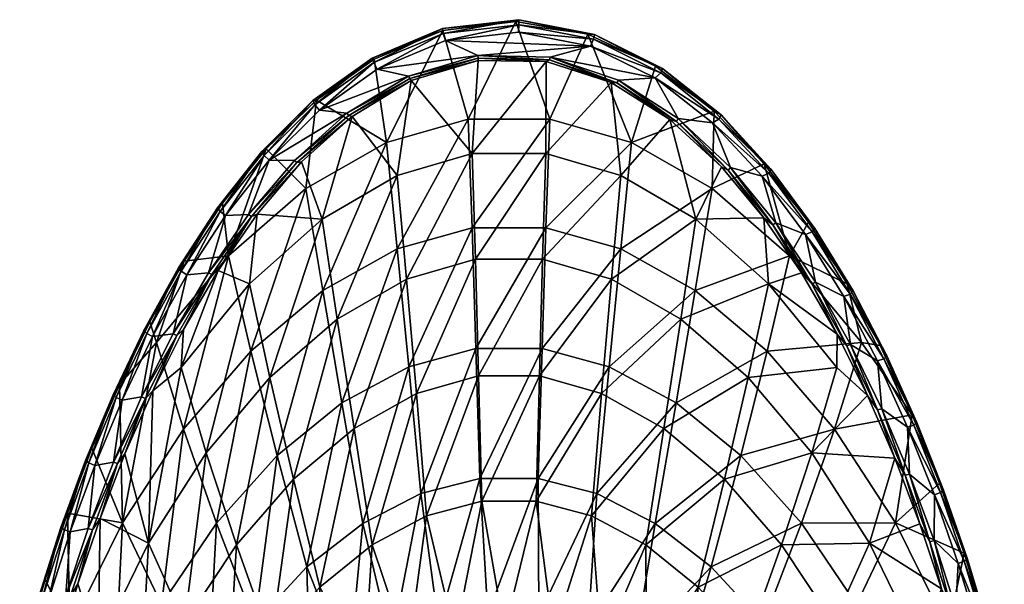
# Model space of a CAD drawing. Header units: inches. Extents: x -169 to 169, y -340 to 340.
# Tile 5 of 5: x -150 to 152, y 167 to 340. Entities that reach past the tile are written whole.
import ezdxf

# ---------------------------------------------------------------- set-up
doc = ezdxf.new("R2010")
doc.units = ezdxf.units.IN
doc.header["$MEASUREMENT"] = 0
doc.layers.add('Layer 1', color=7, linetype='Continuous')

# ---------------------------------------------------------------- blocks, each defined once
blk = doc.blocks.new('Zefiro 70')
at = {"color": 9, "true_color": 0xc0c0c0}
mesh = blk.add_polyface(dxfattribs=at)
corners = [(-41.44, 326.96, -6.07), (-41.9, 328.37, -8.29), (-20.38, 337.43, -5.8), (3.04, 340.13, -5.05), (-20.15, 335.92, -3.55), (-20.26, 336.84, -8), (-41.34, 328, -10.44), (3, 338.59, -2.79), (-40.37, 325.01, -5.73), (-19.49, 333.76, -3.27), (2.94, 336.32, -2.54), (2.11, 339.55, -7.24), (-9.4, 328.33, -4.96), (-30.8, 322.87, -6.32), (-9.51, 329.17, -4.57), (-30.03, 321.45, -7.35), (-30.39, 322.08, -6.71), (-9.49, 327.62, -5.59), (12.4, 327.84, -5.09), (11.38, 327.32, -5.68), (-37.58, 302.51, -39.29), (-12.48, 309.67, -39.59), (-58.97, 315.47, -13.77), (-57.11, 257.14, -66.33), (-34.29, 269.88, -67.04), (-11.33, 276.37, -67.44), (12.48, 309.67, -39.59), (-58.1, 312.36, -9.17), (-49.69, 311.46, -9.41), (25.01, 332.06, -3.75), (-11.32, 299.11, -35.91), (-48.09, 310.44, -10.41), (-34.32, 292.36, -35.78), (-57.31, 278.95, -35.53), (-52.65, 248.37, -61.41), (-31.42, 260.57, -61.83), (-10.31, 266.75, -62.05), (11.32, 299.11, -35.91), (-49.05, 310.73, -9.79), (-59.47, 314.05, -9.56), (-60.09, 315.36, -11.75)]
mesh.append_faces([[corners[k] for k in face] for face in [(0, 1, 2), (2, 3, 4), (2, 4, 0), (5, 1, 6), (4, 3, 7), (8, 4, 9), (0, 4, 8), (10, 9, 7), (2, 5, 11), (5, 2, 1), (4, 7, 9), (11, 3, 2), (12, 13, 14), (15, 16, 17), (17, 16, 12), (12, 16, 13), (12, 14, 18), (17, 12, 19), (5, 20, 21), (5, 6, 20), (22, 20, 6), (20, 23, 24), (5, 21, 11), (25, 21, 24), (24, 21, 20), (25, 26, 21), (27, 13, 28), (14, 13, 8), (9, 14, 8), (14, 9, 29), (8, 13, 27), (30, 17, 19), (31, 32, 33), (15, 30, 32), (32, 31, 15), (32, 34, 33), (30, 15, 17), (35, 30, 36), (35, 32, 30), (37, 36, 30), (28, 13, 16), (28, 16, 38), (16, 15, 38), (15, 31, 38), (39, 1, 0), (0, 8, 27), (1, 40, 6)]], dxfattribs={"color": 9})
mesh = blk.add_polyface(dxfattribs=at)
corners = [(47.07, 325.2, -9.15), (25.92, 334.13, -4.06), (26.21, 335.62, -6.31), (46.56, 323.81, -6.93), (3, 338.59, -2.79), (3.04, 340.13, -5.05), (25.01, 332.06, -3.75), (2.94, 336.32, -2.54), (2.11, 339.55, -7.24), (24.18, 335.67, -8.33), (44.83, 322.3, -6.48), (44.88, 325.88, -11.01), (62.92, 312.06, -14.65), (33.09, 320.78, -7.06), (51.36, 308.92, -10.27), (49.31, 309.55, -10.65), (31.32, 320.84, -7.53), (12.4, 327.84, -5.09), (11.38, 327.32, -5.68), (-9.4, 328.33, -4.96), (51.83, 309.8, -9.85), (33.57, 321.55, -6.69), (12.58, 328.68, -4.71), (-9.51, 329.17, -4.57), (37.58, 302.51, -39.29), (12.48, 309.67, -39.59), (-12.48, 309.67, -39.59), (-11.33, 276.37, -67.44), (11.33, 276.37, -67.44), (34.29, 269.88, -67.04), (57.11, 257.14, -66.33), (62.3, 288.43, -38.75), (-19.49, 333.76, -3.27), (57.31, 278.95, -35.53), (34.32, 292.36, -35.78), (11.32, 299.11, -35.91), (-11.32, 299.11, -35.91), (-10.31, 266.75, -62.05), (10.31, 266.75, -62.05), (31.42, 260.57, -61.83)]
mesh.append_faces([[corners[k] for k in face] for face in [(0, 1, 2), (3, 1, 0), (4, 5, 2), (4, 2, 1), (6, 7, 1), (5, 8, 9), (4, 1, 7), (10, 6, 3), (2, 9, 11), (9, 2, 5), (1, 3, 6), (0, 11, 12), (11, 0, 2), (13, 14, 15), (13, 15, 16), (13, 16, 17), (16, 18, 17), (18, 19, 17), (20, 14, 21), (13, 21, 14), (21, 13, 22), (17, 22, 13), (22, 17, 23), (24, 9, 25), (25, 8, 26), (8, 25, 9), (25, 27, 28), (9, 24, 11), (29, 24, 28), (28, 24, 25), (24, 12, 11), (30, 31, 29), (29, 31, 24), (7, 6, 32), (6, 22, 23), (10, 21, 22), (10, 20, 21), (10, 22, 6), (33, 34, 15), (16, 34, 35), (36, 18, 35), (35, 18, 16), (37, 35, 38), (34, 16, 15), (39, 38, 34), (34, 38, 35), (33, 39, 34)]], dxfattribs={"color": 9})
mesh = blk.add_polyface(dxfattribs=at)
corners = [(-62.3, 288.42, -38.75), (-37.58, 302.51, -39.29), (-58.97, 315.47, -13.77), (-74.39, 300.59, -17.54), (-85.99, 267.81, -38.04), (-87.8, 283.87, -21.58), (-99.56, 266.1, -25.6), (-57.11, 257.14, -66.33), (-73.51, 297.05, -13.14), (-79.86, 280.43, -17.2), (-86.92, 280.09, -17.28), (-49.69, 311.46, -9.41), (-65.79, 297.01, -13.15), (-92.15, 262.57, -21.29), (-58.1, 312.36, -9.17), (-98.74, 261.96, -21.43), (-48.09, 310.44, -10.41), (-57.31, 278.95, -35.53), (-63.61, 296.53, -14.09), (-77.24, 280.53, -18.09), (-79.59, 259.19, -35.19), (-64.99, 296.34, -13.53), (-49.05, 310.73, -9.79), (-78.93, 279.82, -17.59), (-89.19, 263.29, -22.14), (-91.11, 262.02, -21.68), (-100.46, 263.1, -21.94), (-89.4, 282.45, -19.87), (-88.58, 281.37, -17.77), (-75.8, 299.71, -15.73), (-101.34, 264.09, -24.01), (-60.09, 315.36, -11.75), (-41.9, 328.37, -8.29), (-59.47, 314.05, -9.56), (-75.07, 298.52, -13.58), (-41.34, 328, -10.44), (-41.44, 326.96, -6.07)]
mesh.append_faces([[corners[k] for k in face] for face in [(0, 1, 2), (3, 4, 0), (5, 6, 4), (3, 5, 4), (2, 3, 0), (0, 7, 1), (8, 9, 10), (8, 11, 12), (10, 9, 13), (12, 9, 8), (14, 11, 8), (10, 13, 15), (16, 17, 18), (19, 17, 20), (17, 19, 18), (21, 22, 16), (21, 12, 22), (23, 18, 19), (18, 23, 21), (23, 24, 25), (24, 23, 19), (16, 18, 21), (22, 12, 11), (21, 9, 12), (23, 9, 21), (23, 13, 9), (26, 27, 28), (5, 29, 27), (6, 27, 30), (31, 32, 33), (28, 29, 34), (3, 2, 29), (34, 31, 33), (2, 35, 31), (14, 33, 36), (28, 10, 15), (26, 28, 15), (8, 10, 34), (5, 27, 6), (30, 27, 26), (28, 34, 10), (33, 14, 8), (3, 29, 5), (27, 29, 28), (34, 33, 8), (31, 29, 2), (29, 31, 34)]], dxfattribs={"color": 9})
mesh = blk.add_polyface(dxfattribs=at)
corners = [(93.73, 276.16, -21.32), (105.45, 256.99, -25.54), (92.89, 275.12, -19.23), (79.65, 293.12, -14.93), (80.41, 294.27, -17.06), (64.34, 309.67, -10.72), (65, 310.93, -12.9), (47.07, 325.2, -9.15), (46.56, 323.81, -6.93), (62.41, 308.51, -10.19), (44.83, 322.3, -6.48), (77.65, 292.21, -14.34), (62.92, 312.06, -14.65), (78.25, 296, -18.69), (90.9, 274.35, -18.63), (91.78, 278.11, -22.92), (103.65, 259.15, -27.11), (104.55, 256.04, -23.48), (80.86, 277.22, -18.2), (92.87, 259.16, -22.31), (89.7, 262.54, -22.31), (78.15, 279.39, -18.36), (67.14, 294.05, -14.11), (65.09, 295.02, -14.47), (51.36, 308.92, -10.27), (49.31, 309.55, -10.65), (81.76, 277.89, -17.8), (67.85, 294.82, -13.7), (51.83, 309.8, -9.85), (37.58, 302.51, -39.29), (62.3, 288.43, -38.75), (85.99, 267.81, -38.04), (57.11, 257.14, -66.33), (93.92, 259.7, -21.93), (79.59, 259.19, -35.19), (57.31, 278.95, -35.53)]
mesh.append_faces([[corners[k] for k in face] for face in [(0, 1, 2), (0, 3, 4), (2, 3, 0), (5, 6, 4), (5, 4, 3), (7, 6, 8), (6, 5, 8), (9, 10, 5), (8, 5, 10), (11, 9, 3), (6, 12, 13), (12, 6, 7), (5, 3, 9), (14, 11, 2), (4, 13, 15), (13, 4, 6), (3, 2, 11), (0, 15, 16), (15, 0, 4), (2, 17, 14), (18, 19, 20), (18, 20, 21), (18, 21, 22), (21, 23, 22), (23, 24, 22), (25, 24, 23), (18, 26, 19), (26, 18, 27), (22, 27, 18), (27, 22, 28), (24, 28, 22), (29, 30, 12), (30, 13, 12), (30, 31, 13), (13, 31, 15), (32, 31, 30), (31, 16, 15), (27, 28, 9), (26, 14, 33), (26, 27, 11), (14, 26, 11), (11, 27, 9), (9, 28, 10), (34, 21, 20), (35, 21, 34), (35, 25, 23), (21, 35, 23)]], dxfattribs={"color": 9})
mesh = blk.add_polyface(dxfattribs=at)
corners = [(10.15, 239.41, -90.19), (-10.15, 239.41, -90.19), (-8.94, 199.57, -107.35), (-30.75, 233.77, -89.81), (-26.98, 194.92, -107.09), (-51.25, 222.71, -89.14), (-44.81, 185.79, -106.64), (-71.08, 206.57, -88.24), (-61.96, 172.44, -106.03), (-85.99, 267.81, -38.04), (-99.56, 266.1, -25.6), (-108.04, 241.2, -37.22), (-79.14, 238.55, -65.39), (-89.67, 185.8, -87.21), (-99.78, 214.62, -64.29), (-57.11, 257.14, -66.33), (-62.3, 288.42, -38.75), (-34.29, 269.88, -67.04), (-11.33, 276.37, -67.44), (11.33, 276.37, -67.44), (-98.74, 261.96, -21.43), (-92.15, 262.57, -21.29), (-102.96, 243.89, -25.27), (-89.19, 263.29, -22.14), (-79.59, 259.19, -35.19), (-100.51, 233.54, -34.78), (-77.24, 280.53, -18.09), (-41.96, 179.2, -98.73), (-47.5, 214.9, -82.62), (-28.39, 225.57, -83.05), (-9.32, 231, -83.28), (-25.24, 188.07, -99.01), (9.32, 231, -83.28), (-8.35, 192.6, -99.17), (-99.77, 245.2, -26.09), (-92.84, 207.39, -60.12), (-73.34, 230.49, -60.82), (-66.09, 199.32, -82.04), (-83.58, 179.25, -81.34), (-52.65, 248.37, -61.41), (-57.31, 278.95, -35.53), (-34.32, 292.36, -35.78), (-31.42, 260.57, -61.83), (-10.31, 266.75, -62.05), (10.31, 266.75, -62.05), (-91.11, 262.02, -21.68), (-101.84, 243.38, -25.66), (-78.93, 279.82, -17.59)]
mesh.append_faces([[corners[k] for k in face] for face in [(0, 1, 2), (1, 3, 4), (5, 6, 3), (7, 8, 5), (9, 10, 11), (7, 12, 13), (12, 9, 14), (9, 11, 14), (13, 12, 14), (15, 16, 12), (7, 5, 15), (12, 16, 9), (7, 15, 12), (5, 3, 17), (5, 17, 15), (3, 1, 18), (4, 3, 6), (3, 18, 17), (2, 1, 4), (1, 19, 18), (20, 21, 22), (23, 24, 25), (26, 24, 23), (27, 28, 29), (30, 31, 29), (30, 32, 33), (23, 25, 34), (35, 24, 36), (37, 38, 36), (35, 25, 24), (36, 38, 35), (39, 36, 40), (39, 28, 37), (36, 24, 40), (39, 37, 36), (41, 42, 39), (42, 29, 28), (42, 28, 39), (30, 29, 43), (29, 31, 27), (43, 29, 42), (30, 33, 31), (44, 30, 43), (23, 34, 45), (34, 46, 45), (45, 21, 47), (45, 22, 21)]], dxfattribs={"color": 9})
mesh = blk.add_polyface(dxfattribs=at)
corners = [(102.62, 255.32, -22.88), (90.9, 274.35, -18.63), (104.55, 256.04, -23.48), (100.55, 243.78, -26.38), (92.87, 259.16, -22.31), (103.52, 240.17, -26.32), (89.7, 262.54, -22.31), (93.92, 259.7, -21.93), (81.76, 277.89, -17.8), (51.25, 222.71, -89.14), (79.14, 238.55, -65.39), (57.11, 257.14, -66.33), (26.97, 194.92, -107.09), (30.75, 233.77, -89.81), (44.81, 185.79, -106.64), (71.08, 206.57, -88.24), (8.94, 199.57, -107.35), (10.15, 239.41, -90.19), (-10.15, 239.41, -90.19), (11.33, 276.37, -67.44), (34.29, 269.88, -67.04), (-8.94, 199.57, -107.35), (108.04, 241.2, -37.22), (103.65, 259.15, -27.11), (85.99, 267.81, -38.04), (99.78, 214.62, -64.29), (89.67, 185.8, -87.21), (8.35, 192.6, -99.17), (9.32, 231, -83.28), (28.39, 225.57, -83.05), (47.5, 214.9, -82.62), (25.24, 188.07, -99.01), (66.09, 199.32, -82.04), (73.34, 230.49, -60.82), (92.84, 207.39, -60.12), (41.96, 179.2, -98.73), (-9.32, 231, -83.28), (10.31, 266.75, -62.05), (31.42, 260.57, -61.83), (-8.35, 192.6, -99.17), (57.31, 278.95, -35.53), (52.65, 248.37, -61.41), (100.51, 233.54, -34.78), (79.59, 259.19, -35.19), (83.58, 179.25, -81.34)]
mesh.append_faces([[corners[k] for k in face] for face in [(0, 1, 2), (3, 4, 5), (6, 4, 3), (4, 7, 5), (7, 4, 8), (9, 10, 11), (12, 9, 13), (14, 15, 9), (16, 13, 17), (18, 17, 19), (17, 13, 20), (16, 17, 21), (17, 20, 19), (13, 9, 11), (12, 13, 16), (22, 23, 24), (13, 11, 20), (10, 24, 11), (10, 9, 15), (14, 9, 12), (10, 15, 25), (22, 10, 25), (15, 26, 25), (24, 10, 22), (0, 7, 1), (27, 28, 29), (29, 30, 31), (32, 33, 34), (30, 32, 35), (28, 36, 37), (29, 28, 38), (28, 27, 39), (38, 28, 37), (38, 40, 41), (30, 29, 41), (29, 31, 27), (3, 42, 43), (41, 29, 38), (41, 43, 33), (32, 30, 33), (30, 35, 31), (43, 41, 40), (3, 43, 6), (33, 30, 41), (33, 42, 34), (44, 32, 34), (42, 33, 43)]], dxfattribs={"color": 9})
mesh = blk.add_polyface(dxfattribs=at)
corners = [(125.05, 216.7, -33.38), (133.24, 195.95, -36.89), (124.06, 215.92, -31.38), (132.23, 195.25, -34.91), (114.89, 236.21, -27.56), (115.84, 237.07, -29.59), (104.55, 256.04, -23.48), (105.45, 256.99, -25.54), (92.89, 275.12, -19.23), (112.99, 235.54, -26.96), (102.62, 255.32, -22.88), (103.65, 259.15, -27.11), (113.73, 240.29, -30.97), (93.73, 276.16, -21.32), (122.19, 215.29, -30.78), (123.56, 219.05, -34.96), (130.41, 194.57, -34.32), (131.99, 198.11, -38.53), (118.28, 205.72, -33.68), (121.42, 200.58, -33.66), (125.96, 185.6, -37.03), (112.98, 220.62, -30.12), (109.9, 224.98, -30.15), (103.52, 240.17, -26.32), (100.55, 243.78, -26.38), (122.73, 200.89, -33.28), (128.97, 180.12, -36.92), (114.28, 220.88, -29.76), (104.71, 240.58, -25.95), (93.92, 259.7, -21.93), (108.04, 241.2, -37.22), (99.78, 214.62, -64.29), (118.44, 185.96, -63.14), (89.67, 185.8, -87.21), (92.84, 207.39, -60.12), (100.51, 233.54, -34.78), (110.55, 179.69, -59.37)]
mesh.append_faces([[corners[k] for k in face] for face in [(0, 1, 2), (1, 3, 2), (0, 4, 5), (2, 4, 0), (6, 7, 5), (6, 5, 4), (7, 6, 8), (9, 10, 4), (7, 11, 12), (11, 7, 13), (6, 4, 10), (14, 9, 2), (5, 12, 15), (12, 5, 7), (4, 2, 9), (16, 14, 3), (0, 15, 17), (15, 0, 5), (2, 3, 14), (17, 1, 0), (18, 19, 20), (21, 19, 18), (21, 18, 22), (21, 22, 23), (22, 24, 23), (19, 25, 26), (25, 19, 27), (21, 27, 19), (27, 21, 28), (23, 28, 21), (28, 23, 29), (12, 11, 30), (30, 31, 15), (30, 15, 12), (15, 32, 17), (15, 31, 32), (32, 31, 33), (14, 25, 27), (28, 29, 10), (27, 28, 9), (16, 25, 14), (14, 27, 9), (9, 28, 10), (34, 22, 18), (34, 35, 22), (22, 35, 24), (18, 36, 34)]], dxfattribs={"color": 9})
mesh = blk.add_polyface(dxfattribs=at)
corners = [(-108.04, 241.2, -37.22), (-110.06, 247.49, -29.53), (-119.43, 228.37, -33.26), (-127.83, 208.82, -36.75), (-118.44, 185.96, -63.14), (-99.78, 214.62, -64.29), (-99.56, 266.1, -25.6), (-126.99, 203.52, -32.84), (-121.25, 204.58, -32.66), (-128.99, 184.2, -35.96), (-118.61, 223.49, -29.27), (-112.6, 224.53, -29.08), (-109.25, 243, -25.46), (-102.96, 243.89, -25.27), (-98.74, 261.96, -21.43), (-110.55, 179.69, -59.37), (-117.72, 207.08, -33.45), (-109.22, 226.43, -29.87), (-99.77, 245.2, -26.09), (-100.51, 233.54, -34.78), (-92.84, 207.39, -60.12), (-111.41, 224.06, -29.47), (-101.84, 243.38, -25.66), (-120, 204.14, -33.06), (-91.11, 262.02, -21.68), (-125.35, 187.29, -36.76), (-120.4, 224.36, -29.83), (-128.79, 204.3, -33.41), (-121.37, 225.17, -31.85), (-129.79, 205.03, -35.4), (-136.3, 183.84, -36.7), (-111.95, 244.88, -28.04), (-111.02, 243.99, -26), (-100.46, 263.1, -21.94), (-101.34, 264.09, -24.01), (-134.5, 183.14, -36.12), (-135.38, 188.87, -39.98)]
mesh.append_faces([[corners[k] for k in face] for face in [(0, 1, 2), (3, 4, 2), (0, 4, 5), (4, 0, 2), (0, 6, 1), (7, 8, 9), (10, 11, 8), (12, 13, 11), (14, 13, 12), (12, 11, 10), (10, 8, 7), (15, 16, 17), (17, 18, 19), (20, 15, 19), (19, 15, 17), (21, 22, 17), (23, 8, 21), (21, 16, 23), (17, 22, 18), (22, 13, 24), (22, 11, 13), (21, 11, 22), (11, 21, 8), (21, 17, 16), (8, 23, 9), (23, 16, 25), (26, 27, 28), (29, 27, 30), (26, 31, 32), (33, 32, 34), (31, 28, 2), (31, 1, 34), (29, 3, 28), (7, 35, 27), (10, 7, 26), (3, 29, 36), (27, 26, 7), (32, 12, 10), (2, 28, 3), (29, 28, 27), (26, 32, 10), (33, 14, 12), (1, 31, 2), (28, 31, 26), (32, 33, 12), (6, 34, 1), (31, 34, 32)]], dxfattribs={"color": 9})
mesh = blk.add_polyface(dxfattribs=at)
corners = [(-6.44, 157.84, -118.56), (-4.97, 152.12, -122.01), (9.11, 157.51, -118.55), (-36.05, 148.75, -118.35), (-49.2, 140.05, -118.17), (-44.86, 136.63, -121.75), (-21.66, 154.79, -118.48), (-25.9, 147.26, -121.93), (-36.57, 139.66, -128), (-19.02, 147.24, -128.28), (0, 150, -128.4), (-61.96, 172.44, -106.03), (-77.96, 155.23, -105.34), (-60.83, 129.38, -117.98), (-44.81, 185.79, -106.64), (-71.08, 206.57, -88.24), (-26.98, 194.92, -107.09), (-51.25, 222.71, -89.14), (-8.94, 199.57, -107.35), (8.94, 199.57, -107.35), (-73.01, 149.58, -97.92), (-66.09, 199.32, -82.04), (-58.03, 166.24, -98.35), (-47.5, 214.9, -82.62), (-41.96, 179.2, -98.73), (-56.85, 130.54, -108.14), (-44.51, 139.52, -108.7), (-25.24, 188.07, -99.01), (-30.93, 146.45, -109.08), (-8.35, 192.6, -99.17), (-16.48, 150.97, -109.31), (8.35, 192.6, -99.17), (-1.41, 152.77, -109.39), (-33.17, 141.41, -150), (-17.23, 147.7, -150), (0, 150, -150), (0.28, 129.84, -150), (-17.97, 126.62, -150), (-10.9, 148.4, -109.84), (9.98, 148.55, -109.84), (-30.77, 141.91, -109.76), (-10.23, 144.85, -110), (9.37, 145, -110), (-28.64, 138.09, -110)]
mesh.append_faces([[corners[k] for k in face] for face in [(0, 1, 2), (3, 4, 5), (6, 7, 1), (5, 7, 3), (0, 6, 1), (6, 3, 7), (7, 8, 9), (7, 5, 8), (10, 1, 9), (1, 7, 9), (11, 12, 13), (14, 11, 4), (4, 11, 13), (11, 15, 12), (16, 14, 3), (3, 14, 4), (14, 17, 11), (18, 16, 6), (6, 16, 3), (19, 18, 0), (0, 18, 6), (20, 21, 22), (22, 23, 24), (21, 23, 22), (22, 25, 20), (25, 22, 26), (24, 27, 28), (24, 26, 22), (26, 24, 28), (27, 29, 30), (27, 30, 28), (29, 31, 32), (29, 32, 30), (33, 34, 9), (9, 8, 33), (34, 10, 9), (34, 35, 10), (34, 36, 35), (33, 37, 34), (38, 30, 32), (38, 28, 30), (39, 38, 32), (28, 38, 40), (38, 41, 40), (42, 41, 38), (43, 40, 41), (28, 40, 26)]], dxfattribs={"color": 9})
mesh = blk.add_polyface(dxfattribs=at)
corners = [(-77.96, 155.23, -105.34), (-71.08, 206.57, -88.24), (-89.67, 185.8, -87.21), (-106.51, 160.95, -86.11), (-92.39, 134.59, -104.6), (-99.78, 214.62, -64.29), (-118.44, 185.96, -63.14), (-134.61, 153.3, -62), (-121.11, 132.64, -85.04), (-135.38, 188.87, -39.98), (-127.83, 208.82, -36.75), (-142.13, 168.56, -42.93), (-148.13, 147.97, -45.58), (-141.2, 162.37, -39.1), (-135.83, 163.59, -38.94), (-141.85, 142.77, -41.58), (-134.5, 183.14, -36.12), (-128.99, 184.2, -35.96), (-126.99, 203.52, -32.84), (-110.55, 179.69, -59.37), (-113.26, 127.89, -79.85), (-125.93, 148.09, -58.62), (-132.13, 167.25, -39.77), (-138.13, 147.01, -42.46), (-125.35, 187.29, -36.76), (-99.46, 155.24, -80.59), (-83.58, 179.25, -81.34), (-86.52, 129.63, -97.46), (-117.72, 207.08, -33.45), (-92.84, 207.39, -60.12), (-73.01, 149.58, -97.92), (-66.09, 199.32, -82.04), (-120, 204.14, -33.06), (-127.68, 183.8, -36.36), (-134.48, 163.24, -39.34), (-144.06, 163.57, -41.64), (-149.99, 142.41, -44.28), (-143.01, 162.99, -39.69), (-148.92, 141.91, -42.35), (-129.79, 205.03, -35.4), (-137.33, 184.49, -38.67), (-136.3, 183.84, -36.7), (-147.1, 141.38, -41.75), (-128.79, 204.3, -33.41)]
mesh.append_faces([[corners[k] for k in face] for face in [(0, 1, 2), (3, 4, 2), (3, 5, 6), (6, 7, 8), (2, 4, 0), (7, 6, 9), (6, 10, 9), (11, 12, 7), (7, 9, 11), (8, 3, 6), (2, 5, 3), (13, 14, 15), (16, 17, 14), (18, 17, 16), (16, 14, 13), (19, 20, 21), (22, 21, 23), (21, 22, 24), (25, 26, 27), (24, 19, 21), (19, 25, 20), (28, 19, 24), (26, 25, 29), (27, 26, 30), (29, 25, 19), (31, 30, 26), (17, 32, 33), (34, 14, 33), (22, 34, 33), (24, 33, 32), (17, 33, 14), (33, 24, 22), (14, 34, 15), (34, 22, 23), (12, 35, 36), (35, 37, 38), (9, 39, 40), (35, 11, 40), (41, 37, 40), (13, 42, 37), (16, 13, 41), (11, 35, 12), (37, 41, 13), (9, 40, 11), (35, 40, 37), (41, 43, 16), (40, 39, 41)]], dxfattribs={"color": 9})
mesh = blk.add_polyface(dxfattribs=at)
corners = [(16.29, 150.33, -121.98), (29.88, 143.06, -128.12), (36.32, 142.22, -121.84), (53.92, 129.04, -121.65), (51.61, 137.91, -118.12), (38.47, 147.32, -118.31), (24.22, 153.89, -118.46), (9.11, 157.51, -118.55), (-4.97, 152.12, -122.01), (14.92, 148.33, -128.32), (0, 150, -128.4), (43.55, 134.98, -127.84), (32.97, 141.61, -150), (47.41, 132.06, -150), (17.17, 147.59, -150), (0, 150, -150), (44.81, 185.79, -106.64), (26.97, 194.92, -107.09), (61.96, 172.44, -106.03), (71.08, 206.57, -88.24), (8.94, 199.57, -107.35), (-6.44, 157.84, -118.56), (77.96, 155.23, -105.34), (62.78, 127.16, -117.95), (25.24, 188.07, -99.01), (41.96, 179.2, -98.73), (28.33, 147.58, -109.13), (58.03, 166.24, -98.35), (42.2, 140.94, -108.78), (73.01, 149.58, -97.92), (54.74, 132.4, -108.27), (83.58, 179.25, -81.34), (66.09, 199.32, -82.04), (8.35, 192.6, -99.17), (13.62, 151.56, -109.33), (-1.41, 152.77, -109.39), (0.28, 129.84, -150), (18.22, 126.16, -150), (47.62, 130.91, -109.6), (29.97, 142.3, -109.77), (9.98, 148.55, -109.84), (27.91, 138.5, -110), (9.37, 145, -110), (-10.9, 148.4, -109.84)]
mesh.append_faces([[corners[k] for k in face] for face in [(0, 1, 2), (2, 3, 4), (4, 5, 2), (2, 6, 0), (6, 2, 5), (7, 8, 0), (7, 0, 6), (9, 0, 10), (0, 8, 10), (0, 9, 1), (11, 2, 1), (1, 12, 11), (13, 11, 12), (1, 9, 14), (14, 12, 1), (15, 9, 10), (9, 15, 14), (6, 16, 17), (16, 18, 19), (5, 18, 16), (17, 20, 7), (7, 20, 21), (6, 17, 7), (5, 16, 6), (22, 18, 4), (5, 4, 18), (4, 23, 22), (24, 25, 26), (25, 27, 28), (29, 30, 27), (31, 27, 32), (33, 24, 34), (33, 34, 35), (24, 26, 34), (25, 28, 26), (27, 30, 28), (32, 27, 25), (14, 15, 36), (14, 37, 12), (28, 38, 39), (26, 28, 39), (40, 39, 41), (34, 26, 39), (39, 40, 34), (42, 40, 41), (34, 40, 35), (43, 40, 42)]], dxfattribs={"color": 9})
mesh = blk.add_polyface(dxfattribs=at)
corners = [(147.02, 153.38, -42.96), (139.51, 174.22, -38.13), (140.55, 174.84, -40.09), (145.96, 152.84, -41.02), (132.23, 195.25, -34.91), (133.24, 195.95, -36.89), (137.71, 173.53, -37.55), (130.41, 194.57, -34.32), (131.99, 198.11, -38.53), (139.55, 176.61, -41.81), (144.16, 152.23, -40.43), (146.1, 155.25, -44.68), (151.83, 133.64, -47.21), (135.69, 159.25, -39.88), (141.59, 138.14, -42.5), (138.49, 145.7, -42.62), (132.61, 165.74, -39.98), (128.97, 180.12, -36.92), (125.96, 185.6, -37.03), (121.42, 200.58, -33.66), (137.02, 159.71, -39.46), (130.29, 180.49, -36.52), (122.73, 200.89, -33.28), (92.39, 134.59, -104.6), (106.51, 160.95, -86.11), (77.96, 155.23, -105.34), (134.61, 153.3, -62), (89.67, 185.8, -87.21), (71.08, 206.57, -88.24), (61.96, 172.44, -106.03), (118.44, 185.96, -63.14), (121.11, 132.64, -85.04), (142.96, 138.59, -42.07), (99.46, 155.24, -80.59), (73.01, 149.58, -97.92), (83.58, 179.25, -81.34), (92.84, 207.39, -60.12), (110.55, 179.69, -59.37), (58.03, 166.24, -98.35), (118.28, 205.72, -33.68), (125.93, 148.09, -58.62)]
mesh.append_faces([[corners[k] for k in face] for face in [(0, 1, 2), (3, 1, 0), (4, 5, 2), (4, 2, 1), (6, 7, 1), (5, 8, 9), (4, 1, 7), (10, 6, 3), (2, 9, 11), (9, 2, 5), (1, 3, 6), (0, 11, 12), (11, 0, 2), (13, 14, 15), (13, 15, 16), (13, 16, 17), (16, 18, 17), (18, 19, 17), (13, 20, 14), (20, 13, 21), (17, 21, 13), (21, 17, 22), (23, 24, 25), (12, 11, 26), (27, 28, 29), (24, 27, 25), (29, 25, 27), (9, 8, 30), (24, 30, 27), (11, 9, 26), (9, 30, 26), (24, 31, 26), (24, 26, 30), (21, 6, 20), (10, 32, 20), (21, 22, 7), (10, 20, 6), (6, 21, 7), (33, 34, 35), (35, 36, 37), (35, 37, 33), (35, 34, 38), (18, 37, 39), (16, 37, 18), (16, 15, 40), (40, 37, 16), (40, 33, 37)]], dxfattribs={"color": 9})

msp = doc.modelspace()

# ---------------------------------------------------------------- block references
at = {"layer": 'Layer 1'}
msp.add_blockref('Zefiro 70', (0, 0), dxfattribs=at)

doc.saveas('drawing.dxf')
